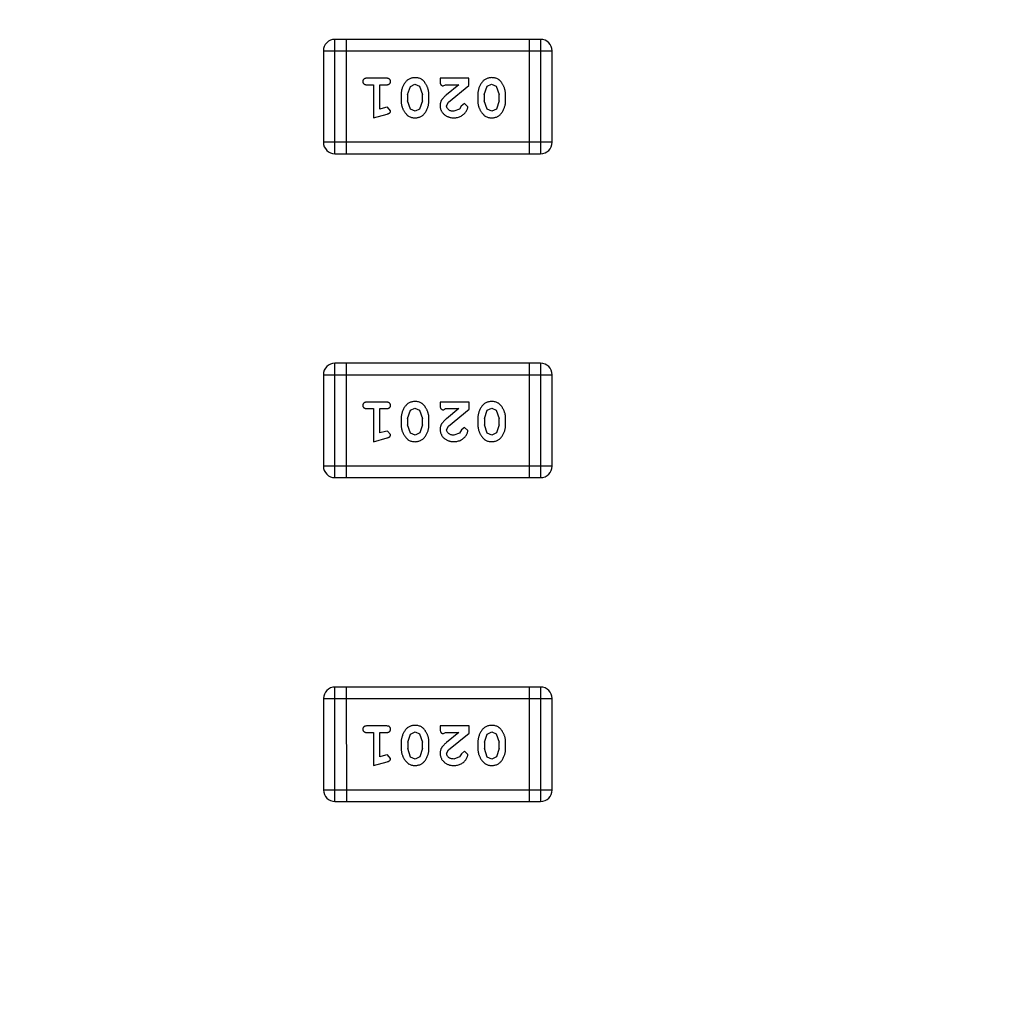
# Model space of a CAD drawing. Header units: millimetres. Extents: x -49 to 165, y -182 to -55.
# Tile 74 of 93: x 125.13 to 127.71, y -121.98 to -119.36. Entities that reach past the tile are written whole.
import ezdxf

# ---------------------------------------------------------------- set-up
doc = ezdxf.new("R2010")
doc.units = ezdxf.units.MM
doc.header["$LTSCALE"] = 1.21
doc.header["$MEASUREMENT"] = 0
doc.header["$PDMODE"] = 3
doc.header["$PDSIZE"] = 0.3125
doc.layers.get('0').update_dxf_attribs({"linetype": 'CONTINUOUS'})
doc.layers.get('DEFPOINTS').update_dxf_attribs({"linetype": 'CONTINUOUS'})
doc.layers.add('Dim', color=3, linetype='CONTINUOUS', lineweight=25)
doc.styles.get("Standard").update_dxf_attribs({"font": 'txt', "width": 0.8})
doc.dimstyles.get("Standard").update_dxf_attribs({"dimtxt": 0.15625, "dimasz": 0.1875, "dimexe": 0.125, "dimexo": 0.0625, "dimgap": 0.09, "dimtad": 0, "dimtih": 1, "dimtoh": 1, "dimzin": 4, "dimdsep": 46, "dimtxsty": 'Standard', "dimblk": '_FILLED', "dimblk1": '_FILLED', "dimblk2": '_FILLED', "dimcen": 0.09, "dimazin": 1, "dimtp": 0.01, "dimtm": 0.01, "dimtfac": 1, "dimtofl": 0, "dimtmove": 0, "dimatfit": 3, "dimldrblk": '_FILLED', "dimfxl": 1, "dimtolj": 1, "dimtzin": 4, "dimarcsym": 0})

# ---------------------------------------------------------------- blocks, each defined once
blk = doc.blocks.new('_FILLED')
at = {"color": 0, "linetype": 'ByBlock'}
blk.add_solid([(0, 0), (-1, 0.1667), (-1, -0.1667)], dxfattribs=at)
blk = doc.blocks.new('*D79')
at = {"layer": 'DEFPOINTS', "color": 0}
for p in [(103.9882, -113.9099), (95.9455, -118.3888), (95.7094, -126.5744), (123.0081, -126.5744), (150.6978, -126.5744)]:
    blk.add_point(p, dxfattribs=at)
at = {"layer": 'Dim', "color": 0, "lineweight": -2}
for p, q in [((103.9361, -113.8752), (99.3703, -110.835)), ((95.6469, -126.5744), (94.6096, -126.5744))]:
    blk.add_line(p, q, dxfattribs=at)
for start, end in [(149.38213, 160.15016), (166.19189, 176.95991)]:
    blk.add_arc((123.0081, -126.5744), 28.2735, start, end, dxfattribs=at)
at = {"layer": 'Dim', "color": 0, "lineweight": -2, "xscale": 1.5, "yscale": 1.5, "zscale": 1.5}
for p, rotation in [((99.4744, -110.9043), 57.86208909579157), ((94.7346, -126.5744), 268.4799565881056)]:
    blk.add_blockref('_FILLED', p, dxfattribs=dict(at, rotation=rotation))
at = {"layer": 'Dim', "color": 0, "insert": (95.9455, -118.3888), "char_height": 1.5, "attachment_point": 5, "rotation": 73.171}
blk.add_mtext('\\A1;34%%d', dxfattribs=at)

msp = doc.modelspace()

# ---------------------------------------------------------------- linework, layer by layer
at = {"color": 6, "linetype": 'Continuous'}
for p, q in [((125.9667, -119.7139), (125.9666, -119.4091)), ((126.5153, -119.4091), (125.9666, -119.4091)), ((125.9971, -119.4091), (125.9971, -119.7139)), ((126.4848, -119.4091), (126.4848, -119.7139)), ((126.5153, -119.4091), (126.5153, -119.7139)), ((125.9362, -119.4396), (126.5458, -119.4395)), ((125.9362, -119.4396), (125.9362, -119.6834)), ((126.5458, -119.6834), (126.5458, -119.4395)), ((126.1041, -119.5127), (126.0522, -119.5127)), ((126.0522, -119.53), (126.0695, -119.53)), ((126.0695, -119.53), (126.0695, -119.6181)), ((126.0868, -119.595), (126.0868, -119.53)), ((126.0868, -119.53), (126.1041, -119.53)), ((126.1607, -119.556), (126.168, -119.5343)), ((126.168, -119.5343), (126.1803, -119.5285)), ((126.1803, -119.5285), (126.1924, -119.5337)), ((126.1924, -119.5337), (126.2001, -119.556)), ((126.2473, -119.5127), (126.2473, -119.5206)), ((126.3243, -119.5127), (126.2473, -119.5127)), ((126.2559, -119.5332), (126.2614, -119.53)), ((126.2614, -119.53), (126.2976, -119.53)), ((126.2976, -119.53), (126.264, -119.5571)), ((126.2693, -119.5766), (126.3243, -119.5316)), ((126.3243, -119.5316), (126.3243, -119.5127)), ((126.3652, -119.556), (126.3725, -119.5342)), ((126.3725, -119.5342), (126.3848, -119.5284)), ((126.3848, -119.5284), (126.3969, -119.5337)), ((126.3969, -119.5337), (126.4046, -119.556)), ((126.1434, -119.5558), (126.1434, -119.5735)), ((126.1607, -119.556), (126.1607, -119.5732)), ((126.2001, -119.5732), (126.2001, -119.556)), ((126.2174, -119.5735), (126.2174, -119.5558)), ((126.3479, -119.5558), (126.3479, -119.5735)), ((126.3652, -119.556), (126.3652, -119.5732)), ((126.4046, -119.5732), (126.4046, -119.556)), ((126.4219, -119.5735), (126.4219, -119.5557)), ((126.1683, -119.5955), (126.1607, -119.5732)), ((126.2001, -119.5732), (126.1928, -119.595)), ((126.2646, -119.5863), (126.2693, -119.5766)), ((126.3039, -119.5869), (126.2989, -119.5954)), ((126.3124, -119.5804), (126.3039, -119.5869)), ((126.3212, -119.5888), (126.3124, -119.5804)), ((126.3728, -119.5955), (126.3652, -119.5732)), ((126.4046, -119.5732), (126.3973, -119.595)), ((126.0695, -119.6181), (126.1061, -119.6083)), ((126.1018, -119.5908), (126.0868, -119.595)), ((126.1072, -119.5898), (126.1018, -119.5908)), ((126.1151, -119.5991), (126.1072, -119.5898)), ((126.1805, -119.6008), (126.1683, -119.5955)), ((126.1928, -119.595), (126.1805, -119.6008)), ((126.2989, -119.5954), (126.2841, -119.6008)), ((126.385, -119.6008), (126.3728, -119.5955)), ((126.3973, -119.595), (126.385, -119.6008)), ((126.5458, -119.6834), (125.9362, -119.6834)), ((125.9667, -119.7139), (126.5153, -119.7139)), ((125.9667, -120.5772), (125.9667, -120.2724)), ((126.5153, -120.2724), (125.9667, -120.2724)), ((125.9972, -120.2724), (125.9972, -120.5772)), ((126.4849, -120.2724), (126.4849, -120.5772)), ((126.5153, -120.2724), (126.5154, -120.5772)), ((125.9362, -120.3029), (125.9362, -120.5468)), ((125.9362, -120.3029), (126.5458, -120.3029)), ((126.5458, -120.5467), (126.5458, -120.3029)), ((126.1042, -120.3761), (126.0523, -120.3761)), ((126.0523, -120.3934), (126.0696, -120.3934)), ((126.0696, -120.3934), (126.0696, -120.4815)), ((126.0869, -120.4583), (126.0869, -120.3934)), ((126.0869, -120.3934), (126.1042, -120.3934)), ((126.1608, -120.4194), (126.1681, -120.3976)), ((126.1681, -120.3976), (126.1803, -120.3918)), ((126.1803, -120.3918), (126.1925, -120.3971)), ((126.1925, -120.3971), (126.2001, -120.4194)), ((126.2473, -120.376), (126.2473, -120.3839)), ((126.3244, -120.376), (126.2473, -120.376)), ((126.256, -120.3965), (126.2615, -120.3934)), ((126.2615, -120.3934), (126.2977, -120.3933)), ((126.2977, -120.3933), (126.2641, -120.4204)), ((126.2694, -120.4399), (126.3244, -120.3949)), ((126.3244, -120.3949), (126.3244, -120.376)), ((126.3653, -120.4193), (126.3726, -120.3976)), ((126.3726, -120.3976), (126.3849, -120.3918)), ((126.3849, -120.3918), (126.397, -120.3971)), ((126.397, -120.3971), (126.4046, -120.4193)), ((126.1435, -120.4191), (126.1435, -120.4368)), ((126.1608, -120.4194), (126.1608, -120.4366)), ((126.2001, -120.4366), (126.2001, -120.4194)), ((126.2174, -120.4368), (126.2174, -120.4191)), ((126.348, -120.4191), (126.348, -120.4368)), ((126.3653, -120.4193), (126.3653, -120.4366)), ((126.4046, -120.4366), (126.4046, -120.4193)), ((126.4219, -120.4368), (126.4219, -120.4191)), ((126.1684, -120.4589), (126.1608, -120.4366)), ((126.2001, -120.4366), (126.1929, -120.4583)), ((126.2646, -120.4496), (126.2694, -120.4399)), ((126.304, -120.4503), (126.299, -120.4588)), ((126.3124, -120.4437), (126.304, -120.4503)), ((126.3213, -120.4521), (126.3124, -120.4437)), ((126.3729, -120.4588), (126.3653, -120.4366)), ((126.4046, -120.4366), (126.3974, -120.4583)), ((126.0696, -120.4815), (126.1061, -120.4716)), ((126.1019, -120.4542), (126.0869, -120.4583)), ((126.1073, -120.4531), (126.1019, -120.4542)), ((126.1152, -120.4624), (126.1073, -120.4531)), ((126.1805, -120.4641), (126.1684, -120.4589)), ((126.1929, -120.4583), (126.1805, -120.4641)), ((126.299, -120.4588), (126.2841, -120.4641)), ((126.385, -120.4641), (126.3729, -120.4588)), ((126.3974, -120.4583), (126.385, -120.4641)), ((126.5458, -120.5467), (125.9362, -120.5468)), ((125.9667, -120.5772), (126.5154, -120.5772)), ((126.5154, -121.1357), (125.9668, -121.1358)), ((125.9668, -121.4406), (125.9668, -121.1358)), ((125.9972, -121.1358), (125.9973, -121.4406)), ((126.4849, -121.1357), (126.485, -121.4405)), ((126.5154, -121.1357), (126.5154, -121.4405)), ((125.9363, -121.1663), (126.5459, -121.1662)), ((125.9363, -121.1663), (125.9363, -121.4101)), ((126.5459, -121.4101), (126.5459, -121.1662)), ((126.1042, -121.2394), (126.0523, -121.2394)), ((126.2474, -121.2394), (126.2474, -121.2473)), ((126.3245, -121.2394), (126.2474, -121.2394)), ((126.3245, -121.2583), (126.3245, -121.2394)), ((126.0523, -121.2567), (126.0696, -121.2567)), ((126.0696, -121.2567), (126.0696, -121.3448)), ((126.0869, -121.3217), (126.0869, -121.2567)), ((126.0869, -121.2567), (126.1042, -121.2567)), ((126.1609, -121.2827), (126.1681, -121.2609)), ((126.1681, -121.2609), (126.1804, -121.2551)), ((126.1804, -121.2551), (126.1926, -121.2604)), ((126.1926, -121.2604), (126.2002, -121.2827)), ((126.256, -121.2598), (126.2615, -121.2567)), ((126.2615, -121.2567), (126.2977, -121.2567)), ((126.2977, -121.2567), (126.2642, -121.2837)), ((126.2695, -121.3032), (126.3245, -121.2583)), ((126.3654, -121.2827), (126.3726, -121.2609)), ((126.3726, -121.2609), (126.3849, -121.2551)), ((126.3849, -121.2551), (126.3971, -121.2604)), ((126.3971, -121.2604), (126.4047, -121.2827)), ((126.1436, -121.2824), (126.1436, -121.3002)), ((126.1609, -121.2827), (126.1609, -121.2999)), ((126.2002, -121.2999), (126.2002, -121.2827)), ((126.2175, -121.3002), (126.2175, -121.2824)), ((126.3481, -121.2824), (126.3481, -121.3002)), ((126.3654, -121.2827), (126.3654, -121.2999)), ((126.4047, -121.2999), (126.4047, -121.2827)), ((126.422, -121.3002), (126.422, -121.2824)), ((126.102, -121.3175), (126.0869, -121.3217)), ((126.1074, -121.3165), (126.102, -121.3175)), ((126.1153, -121.3258), (126.1074, -121.3165)), ((126.1684, -121.3222), (126.1609, -121.2999)), ((126.2002, -121.2999), (126.1929, -121.3217)), ((126.2647, -121.313), (126.2695, -121.3032)), ((126.304, -121.3136), (126.2991, -121.3221)), ((126.3125, -121.307), (126.304, -121.3136)), ((126.3213, -121.3155), (126.3125, -121.307)), ((126.373, -121.3222), (126.3654, -121.2999)), ((126.4047, -121.2999), (126.3975, -121.3217)), ((126.0696, -121.3448), (126.1062, -121.3349)), ((126.1806, -121.3275), (126.1684, -121.3222)), ((126.1929, -121.3217), (126.1806, -121.3275)), ((126.2991, -121.3221), (126.2842, -121.3275)), ((126.3851, -121.3275), (126.373, -121.3222)), ((126.3975, -121.3217), (126.3851, -121.3275)), ((126.5459, -121.4101), (125.9363, -121.4101)), ((125.9668, -121.4406), (126.5154, -121.4405))]:
    msp.add_line(p, q, dxfattribs=at)
at = {"color": 7, "linetype": 'Continuous'}
msp.add_arc((123.0081, -126.5744), 24.48, 100.97933, 79.01595, dxfattribs=at)
at = {"color": 6, "linetype": 'Continuous'}
for centre, start, end in [((125.9666, -119.4396), 90.0045, 180.0045), ((126.5153, -119.4395), 0.0045, 90.0045), ((125.9667, -119.6834), 180.0045, 270.0045), ((126.5153, -119.6834), 270.0045, 0.0045), ((125.9667, -120.3029), 90.0045, 180.0045), ((126.5153, -120.3029), 0.0045, 90.0045), ((125.9667, -120.5468), 180.0045, 270.0045), ((126.5154, -120.5467), 270.0045, 0.0045), ((125.9668, -121.1663), 90.0045, 180.0045), ((126.5154, -121.1662), 0.0045, 90.0045), ((125.9668, -121.4101), 180.0045, 270.0045), ((126.5154, -121.4101), 270.0045, 0.0045)]:
    msp.add_arc(centre, 0.0305, start, end, dxfattribs=at)
for points, knots in [([(126.0522, -119.5127), (126.0513, -119.5128), (126.0496, -119.5128), (126.0473, -119.5133), (126.0453, -119.514), (126.0438, -119.5151), (126.0426, -119.5164), (126.0418, -119.5179), (126.0413, -119.5196), (126.0412, -119.5208), (126.0412, -119.5214)], [0, 0, 0, 0, 0.169012, 0.317488, 0.445429, 0.560977, 0.67065, 0.776666, 0.88492, 1, 1, 1, 1]), ([(126.0412, -119.5214), (126.0412, -119.522), (126.0413, -119.5232), (126.0418, -119.5249), (126.0426, -119.5264), (126.0438, -119.5277), (126.0453, -119.5288), (126.0473, -119.5295), (126.0496, -119.53), (126.0513, -119.53), (126.0522, -119.53)], [0, 0, 0, 0, 0.11517, 0.223509, 0.328254, 0.438012, 0.553651, 0.682263, 0.830856, 1, 1, 1, 1]), ([(126.1151, -119.5214), (126.1151, -119.5208), (126.115, -119.5196), (126.1145, -119.5179), (126.1137, -119.5164), (126.1125, -119.5151), (126.111, -119.514), (126.109, -119.5133), (126.1067, -119.5128), (126.105, -119.5128), (126.1041, -119.5127)], [0, 0, 0, 0, 0.115051, 0.223278, 0.329269, 0.437893, 0.554681, 0.682591, 0.83103, 1, 1, 1, 1]), ([(126.1041, -119.53), (126.105, -119.53), (126.1067, -119.53), (126.109, -119.5295), (126.111, -119.5288), (126.1125, -119.5277), (126.1137, -119.5263), (126.1145, -119.5249), (126.115, -119.5232), (126.1151, -119.522), (126.1151, -119.5214)], [0, 0, 0, 0, 0.169102, 0.317658, 0.446239, 0.563118, 0.671828, 0.776546, 0.884858, 1, 1, 1, 1]), ([(126.1803, -119.5112), (126.1789, -119.5112), (126.1761, -119.5113), (126.172, -119.512), (126.1681, -119.5131), (126.1646, -119.5147), (126.1612, -119.5167), (126.1582, -119.5192), (126.1554, -119.5222), (126.1529, -119.5256), (126.1507, -119.5292), (126.1488, -119.5328), (126.1471, -119.5366), (126.1458, -119.5403), (126.1447, -119.5441), (126.144, -119.548), (126.1435, -119.5519), (126.1435, -119.5545), (126.1434, -119.5558)], [0, 0, 0, 0, 0.067217, 0.131051, 0.19272, 0.252824, 0.312745, 0.373449, 0.436041, 0.501494, 0.567761, 0.632087, 0.695096, 0.757109, 0.817993, 0.878657, 0.939311, 1, 1, 1, 1]), ([(126.2174, -119.5558), (126.2173, -119.5547), (126.2173, -119.5526), (126.217, -119.5494), (126.2165, -119.5463), (126.2158, -119.5432), (126.215, -119.5401), (126.2138, -119.5371), (126.2126, -119.5342), (126.2111, -119.5313), (126.2095, -119.5285), (126.2079, -119.526), (126.2062, -119.5237), (126.2046, -119.5216), (126.2029, -119.5197), (126.2012, -119.5181), (126.1995, -119.5166), (126.1971, -119.515), (126.1939, -119.5134), (126.1897, -119.5121), (126.1851, -119.5113), (126.182, -119.5112), (126.1803, -119.5112)], [0, 0, 0, 0, 0.049886, 0.09882, 0.148132, 0.19689, 0.246038, 0.295176, 0.345305, 0.395692, 0.445312, 0.491875, 0.535813, 0.577009, 0.616081, 0.652689, 0.687585, 0.720206, 0.785062, 0.85223, 0.923759, 1, 1, 1, 1]), ([(126.2473, -119.5206), (126.2473, -119.5217), (126.2473, -119.5236), (126.2478, -119.5263), (126.2484, -119.5286), (126.2495, -119.5303), (126.2508, -119.5316), (126.2523, -119.5325), (126.254, -119.5331), (126.2553, -119.5331), (126.2559, -119.5332)], [0, 0, 0, 0, 0.1844, 0.34094, 0.473574, 0.586824, 0.690029, 0.789175, 0.890445, 1, 1, 1, 1]), ([(126.3848, -119.5111), (126.3834, -119.5112), (126.3806, -119.5112), (126.3765, -119.512), (126.3726, -119.5131), (126.3691, -119.5147), (126.3657, -119.5167), (126.3627, -119.5192), (126.3599, -119.5222), (126.3574, -119.5256), (126.3552, -119.5291), (126.3533, -119.5328), (126.3516, -119.5365), (126.3503, -119.5403), (126.3493, -119.5441), (126.3485, -119.548), (126.348, -119.5518), (126.348, -119.5544), (126.3479, -119.5558)], [0, 0, 0, 0, 0.067217, 0.131051, 0.19272, 0.252824, 0.312745, 0.373449, 0.436041, 0.501494, 0.567761, 0.632087, 0.695096, 0.757109, 0.817993, 0.878657, 0.939311, 1, 1, 1, 1]), ([(126.4219, -119.5557), (126.4219, -119.5547), (126.4218, -119.5525), (126.4215, -119.5494), (126.421, -119.5462), (126.4203, -119.5431), (126.4195, -119.5401), (126.4183, -119.5371), (126.4171, -119.5341), (126.4156, -119.5313), (126.414, -119.5285), (126.4124, -119.526), (126.4107, -119.5237), (126.4091, -119.5216), (126.4074, -119.5197), (126.4057, -119.518), (126.404, -119.5166), (126.4016, -119.515), (126.3984, -119.5134), (126.3942, -119.5121), (126.3897, -119.5113), (126.3865, -119.5112), (126.3848, -119.5111)], [0, 0, 0, 0, 0.049886, 0.09882, 0.148132, 0.19689, 0.246038, 0.295176, 0.345305, 0.395692, 0.445312, 0.491875, 0.535813, 0.577009, 0.616081, 0.652689, 0.687585, 0.720206, 0.785062, 0.85223, 0.923759, 1, 1, 1, 1]), ([(126.264, -119.5571), (126.2631, -119.5578), (126.2614, -119.5593), (126.2591, -119.5615), (126.257, -119.5637), (126.2551, -119.5656), (126.2535, -119.5675), (126.2521, -119.5693), (126.251, -119.5709), (126.2499, -119.573), (126.2488, -119.5755), (126.2479, -119.5787), (126.2474, -119.582), (126.2473, -119.5842), (126.2473, -119.5854)], [0, 0, 0, 0, 0.103002, 0.197728, 0.285279, 0.365235, 0.437224, 0.502446, 0.560545, 0.611446, 0.707576, 0.80349, 0.900532, 1, 1, 1, 1]), ([(126.1434, -119.5735), (126.1435, -119.5746), (126.1435, -119.5767), (126.1438, -119.5799), (126.1443, -119.5831), (126.145, -119.5862), (126.1459, -119.5892), (126.147, -119.5922), (126.1483, -119.5952), (126.1498, -119.5981), (126.1514, -119.6008), (126.153, -119.6034), (126.1547, -119.6057), (126.1564, -119.6078), (126.1581, -119.6096), (126.1598, -119.6113), (126.1615, -119.6127), (126.1639, -119.6143), (126.1671, -119.6159), (126.1712, -119.6172), (126.1758, -119.618), (126.1789, -119.6181), (126.1806, -119.6181)], [0, 0, 0, 0, 0.049855, 0.099516, 0.148482, 0.19758, 0.246804, 0.296268, 0.346517, 0.397047, 0.446826, 0.49336, 0.537801, 0.579207, 0.617974, 0.654833, 0.689171, 0.722088, 0.786392, 0.853518, 0.924186, 1, 1, 1, 1]), ([(126.1806, -119.6181), (126.182, -119.6181), (126.1848, -119.618), (126.1889, -119.6173), (126.1927, -119.6162), (126.1963, -119.6146), (126.1996, -119.6125), (126.2027, -119.61), (126.2055, -119.6071), (126.2079, -119.6037), (126.2101, -119.6001), (126.212, -119.5964), (126.2137, -119.5927), (126.215, -119.5889), (126.2161, -119.5851), (126.2168, -119.5813), (126.2173, -119.5774), (126.2173, -119.5748), (126.2174, -119.5735)], [0, 0, 0, 0, 0.06692, 0.130834, 0.19258, 0.252759, 0.312631, 0.373411, 0.436359, 0.501894, 0.568244, 0.632472, 0.69556, 0.757163, 0.818592, 0.878885, 0.939235, 1, 1, 1, 1]), ([(126.2473, -119.5854), (126.2473, -119.5865), (126.2474, -119.5887), (126.2478, -119.5919), (126.2487, -119.595), (126.2498, -119.598), (126.2513, -119.6008), (126.253, -119.6036), (126.2551, -119.6061), (126.2575, -119.6086), (126.2602, -119.6108), (126.263, -119.6128), (126.2661, -119.6144), (126.2693, -119.6158), (126.2727, -119.6168), (126.2763, -119.6176), (126.2801, -119.618), (126.2826, -119.6181), (126.2839, -119.6181)], [0, 0, 0, 0, 0.060981, 0.120256, 0.178148, 0.236115, 0.293993, 0.352864, 0.413358, 0.476056, 0.539296, 0.602396, 0.665116, 0.728325, 0.792919, 0.859317, 0.928302, 1, 1, 1, 1]), ([(126.2841, -119.6008), (126.2827, -119.6008), (126.28, -119.6007), (126.2761, -119.5998), (126.2728, -119.5985), (126.2699, -119.5965), (126.2676, -119.5943), (126.2658, -119.5918), (126.2648, -119.5891), (126.2646, -119.5872), (126.2646, -119.5863)], [0, 0, 0, 0, 0.156344, 0.299348, 0.4327, 0.561, 0.682299, 0.791883, 0.89611, 1, 1, 1, 1]), ([(126.3479, -119.5735), (126.348, -119.5746), (126.348, -119.5767), (126.3483, -119.5799), (126.3488, -119.583), (126.3495, -119.5861), (126.3504, -119.5892), (126.3515, -119.5922), (126.3528, -119.5952), (126.3543, -119.5981), (126.3559, -119.6008), (126.3576, -119.6033), (126.3592, -119.6057), (126.3609, -119.6078), (126.3626, -119.6096), (126.3643, -119.6113), (126.366, -119.6127), (126.3684, -119.6143), (126.3716, -119.6159), (126.3757, -119.6172), (126.3803, -119.618), (126.3835, -119.6181), (126.3851, -119.6181)], [0, 0, 0, 0, 0.049855, 0.099516, 0.148482, 0.19758, 0.246804, 0.296268, 0.346517, 0.397047, 0.446826, 0.49336, 0.537801, 0.579207, 0.617974, 0.654833, 0.689171, 0.722088, 0.786392, 0.853518, 0.924186, 1, 1, 1, 1]), ([(126.3851, -119.6181), (126.3865, -119.6181), (126.3893, -119.618), (126.3934, -119.6173), (126.3973, -119.6162), (126.4008, -119.6146), (126.4041, -119.6125), (126.4072, -119.61), (126.41, -119.607), (126.4124, -119.6036), (126.4146, -119.6001), (126.4165, -119.5964), (126.4182, -119.5927), (126.4195, -119.5889), (126.4206, -119.5851), (126.4213, -119.5813), (126.4218, -119.5774), (126.4219, -119.5748), (126.4219, -119.5735)], [0, 0, 0, 0, 0.06692, 0.130834, 0.19258, 0.252759, 0.312631, 0.373411, 0.436359, 0.501894, 0.568244, 0.632472, 0.69556, 0.757163, 0.818592, 0.878885, 0.939235, 1, 1, 1, 1]), ([(126.1061, -119.6083), (126.1069, -119.608), (126.1085, -119.6075), (126.1106, -119.6067), (126.1122, -119.6058), (126.1134, -119.6047), (126.1142, -119.6036), (126.1147, -119.6022), (126.1151, -119.6007), (126.1151, -119.5996), (126.1151, -119.5991)], [0, 0, 0, 0, 0.187321, 0.344927, 0.475328, 0.579604, 0.674244, 0.773631, 0.882025, 1, 1, 1, 1]), ([(126.2839, -119.6181), (126.2856, -119.6181), (126.289, -119.6179), (126.2939, -119.6171), (126.2987, -119.6157), (126.3032, -119.6137), (126.3073, -119.6112), (126.311, -119.6084), (126.3141, -119.6051), (126.3166, -119.6015), (126.3186, -119.598), (126.3201, -119.5947), (126.321, -119.5916), (126.3211, -119.5897), (126.3212, -119.5888)], [0, 0, 0, 0, 0.098286, 0.193983, 0.289056, 0.384352, 0.477435, 0.566197, 0.652355, 0.737986, 0.818188, 0.887401, 0.94802, 1, 1, 1, 1]), ([(126.0523, -120.3761), (126.0514, -120.3761), (126.0497, -120.3761), (126.0474, -120.3766), (126.0454, -120.3773), (126.0438, -120.3784), (126.0427, -120.3797), (126.0418, -120.3812), (126.0413, -120.3829), (126.0413, -120.3841), (126.0412, -120.3847)], [0, 0, 0, 0, 0.169012, 0.317488, 0.445429, 0.560977, 0.67065, 0.776666, 0.88492, 1, 1, 1, 1]), ([(126.0412, -120.3847), (126.0413, -120.3853), (126.0413, -120.3865), (126.0418, -120.3882), (126.0427, -120.3897), (126.0438, -120.391), (126.0454, -120.3921), (126.0473, -120.3928), (126.0497, -120.3933), (126.0514, -120.3933), (126.0523, -120.3934)], [0, 0, 0, 0, 0.11517, 0.223509, 0.328254, 0.438012, 0.553651, 0.682263, 0.830856, 1, 1, 1, 1]), ([(126.1152, -120.3847), (126.1151, -120.3841), (126.1151, -120.3829), (126.1146, -120.3812), (126.1137, -120.3797), (126.1126, -120.3784), (126.111, -120.3773), (126.1091, -120.3766), (126.1067, -120.3761), (126.1051, -120.3761), (126.1042, -120.3761)], [0, 0, 0, 0, 0.115051, 0.223278, 0.329269, 0.437893, 0.554681, 0.682591, 0.83103, 1, 1, 1, 1]), ([(126.1042, -120.3934), (126.1051, -120.3933), (126.1067, -120.3933), (126.1091, -120.3928), (126.111, -120.3921), (126.1126, -120.391), (126.1137, -120.3897), (126.1146, -120.3882), (126.1151, -120.3865), (126.1151, -120.3853), (126.1152, -120.3847)], [0, 0, 0, 0, 0.169102, 0.317658, 0.446239, 0.563118, 0.671828, 0.776546, 0.884858, 1, 1, 1, 1]), ([(126.1804, -120.3745), (126.1789, -120.3745), (126.1761, -120.3746), (126.172, -120.3753), (126.1682, -120.3764), (126.1646, -120.378), (126.1613, -120.38), (126.1583, -120.3826), (126.1555, -120.3855), (126.153, -120.3889), (126.1508, -120.3925), (126.1488, -120.3962), (126.1472, -120.3999), (126.1458, -120.4036), (126.1448, -120.4075), (126.144, -120.4113), (126.1436, -120.4152), (126.1435, -120.4178), (126.1435, -120.4191)], [0, 0, 0, 0, 0.067217, 0.131051, 0.19272, 0.252824, 0.312745, 0.373449, 0.436041, 0.501494, 0.567761, 0.632087, 0.695096, 0.757109, 0.817993, 0.878657, 0.939311, 1, 1, 1, 1]), ([(126.2174, -120.4191), (126.2174, -120.418), (126.2174, -120.4159), (126.2171, -120.4127), (126.2166, -120.4096), (126.2159, -120.4065), (126.215, -120.4034), (126.2139, -120.4005), (126.2126, -120.3975), (126.2111, -120.3946), (126.2096, -120.3919), (126.2079, -120.3893), (126.2063, -120.387), (126.2047, -120.3849), (126.203, -120.3831), (126.2013, -120.3814), (126.1995, -120.38), (126.1972, -120.3784), (126.194, -120.3768), (126.1898, -120.3754), (126.1852, -120.3746), (126.182, -120.3745), (126.1804, -120.3745)], [0, 0, 0, 0, 0.049886, 0.09882, 0.148132, 0.19689, 0.246038, 0.295176, 0.345305, 0.395692, 0.445312, 0.491875, 0.535813, 0.577009, 0.616081, 0.652689, 0.687585, 0.720206, 0.785062, 0.85223, 0.923759, 1, 1, 1, 1]), ([(126.2473, -120.3839), (126.2473, -120.385), (126.2474, -120.387), (126.2478, -120.3897), (126.2485, -120.3919), (126.2496, -120.3936), (126.2509, -120.3949), (126.2524, -120.3958), (126.2541, -120.3964), (126.2553, -120.3965), (126.256, -120.3965)], [0, 0, 0, 0, 0.1844, 0.34094, 0.473574, 0.586824, 0.690029, 0.789175, 0.890445, 1, 1, 1, 1]), ([(126.3849, -120.3745), (126.3835, -120.3745), (126.3806, -120.3746), (126.3765, -120.3753), (126.3727, -120.3764), (126.3691, -120.378), (126.3658, -120.38), (126.3628, -120.3825), (126.36, -120.3855), (126.3575, -120.3889), (126.3553, -120.3925), (126.3534, -120.3961), (126.3517, -120.3999), (126.3503, -120.4036), (126.3493, -120.4074), (126.3485, -120.4113), (126.3481, -120.4152), (126.348, -120.4178), (126.348, -120.4191)], [0, 0, 0, 0, 0.067217, 0.131051, 0.19272, 0.252824, 0.312745, 0.373449, 0.436041, 0.501494, 0.567761, 0.632087, 0.695096, 0.757109, 0.817993, 0.878657, 0.939311, 1, 1, 1, 1]), ([(126.4219, -120.4191), (126.4219, -120.418), (126.4219, -120.4159), (126.4216, -120.4127), (126.4211, -120.4096), (126.4204, -120.4065), (126.4195, -120.4034), (126.4184, -120.4004), (126.4171, -120.3975), (126.4157, -120.3946), (126.4141, -120.3919), (126.4125, -120.3893), (126.4108, -120.387), (126.4092, -120.3849), (126.4075, -120.383), (126.4058, -120.3814), (126.404, -120.3799), (126.4017, -120.3783), (126.3985, -120.3767), (126.3943, -120.3754), (126.3897, -120.3746), (126.3865, -120.3745), (126.3849, -120.3745)], [0, 0, 0, 0, 0.049886, 0.09882, 0.148132, 0.19689, 0.246038, 0.295176, 0.345305, 0.395692, 0.445312, 0.491875, 0.535813, 0.577009, 0.616081, 0.652689, 0.687585, 0.720206, 0.785062, 0.85223, 0.923759, 1, 1, 1, 1]), ([(126.2641, -120.4204), (126.2632, -120.4212), (126.2615, -120.4226), (126.2591, -120.4249), (126.257, -120.427), (126.2552, -120.429), (126.2536, -120.4308), (126.2522, -120.4326), (126.2511, -120.4342), (126.25, -120.4363), (126.2489, -120.4389), (126.248, -120.442), (126.2474, -120.4453), (126.2474, -120.4475), (126.2473, -120.4487)], [0, 0, 0, 0, 0.103002, 0.197728, 0.285279, 0.365235, 0.437224, 0.502446, 0.560545, 0.611446, 0.707576, 0.80349, 0.900532, 1, 1, 1, 1]), ([(126.1435, -120.4368), (126.1435, -120.4379), (126.1436, -120.4401), (126.1438, -120.4432), (126.1444, -120.4464), (126.1451, -120.4495), (126.146, -120.4525), (126.1471, -120.4556), (126.1484, -120.4585), (126.1499, -120.4614), (126.1515, -120.4641), (126.1531, -120.4667), (126.1548, -120.469), (126.1564, -120.4711), (126.1582, -120.473), (126.1599, -120.4746), (126.1616, -120.476), (126.164, -120.4776), (126.1671, -120.4792), (126.1713, -120.4805), (126.1759, -120.4813), (126.179, -120.4814), (126.1806, -120.4815)], [0, 0, 0, 0, 0.049855, 0.099516, 0.148482, 0.19758, 0.246804, 0.296268, 0.346517, 0.397047, 0.446826, 0.49336, 0.537801, 0.579207, 0.617974, 0.654833, 0.689171, 0.722088, 0.786392, 0.853518, 0.924186, 1, 1, 1, 1]), ([(126.1806, -120.4815), (126.1821, -120.4814), (126.1849, -120.4813), (126.189, -120.4806), (126.1928, -120.4795), (126.1964, -120.4779), (126.1997, -120.4759), (126.2027, -120.4733), (126.2055, -120.4704), (126.208, -120.467), (126.2102, -120.4634), (126.2121, -120.4597), (126.2138, -120.456), (126.2151, -120.4522), (126.2162, -120.4485), (126.2169, -120.4446), (126.2174, -120.4407), (126.2174, -120.4381), (126.2174, -120.4368)], [0, 0, 0, 0, 0.06692, 0.130834, 0.19258, 0.252759, 0.312631, 0.373411, 0.436359, 0.501894, 0.568244, 0.632472, 0.69556, 0.757163, 0.818592, 0.878885, 0.939235, 1, 1, 1, 1]), ([(126.2473, -120.4487), (126.2474, -120.4498), (126.2474, -120.452), (126.2479, -120.4552), (126.2487, -120.4583), (126.2499, -120.4613), (126.2513, -120.4642), (126.2531, -120.4669), (126.2552, -120.4695), (126.2576, -120.4719), (126.2602, -120.4741), (126.2631, -120.4761), (126.2661, -120.4778), (126.2694, -120.4791), (126.2728, -120.4801), (126.2763, -120.4809), (126.2801, -120.4814), (126.2827, -120.4814), (126.284, -120.4814)], [0, 0, 0, 0, 0.060981, 0.120256, 0.178148, 0.236115, 0.293993, 0.352864, 0.413358, 0.476056, 0.539296, 0.602396, 0.665116, 0.728325, 0.792919, 0.859317, 0.928302, 1, 1, 1, 1]), ([(126.2841, -120.4641), (126.2827, -120.4641), (126.28, -120.464), (126.2762, -120.4632), (126.2728, -120.4618), (126.27, -120.4599), (126.2676, -120.4576), (126.2659, -120.4551), (126.2648, -120.4524), (126.2647, -120.4505), (126.2646, -120.4496)], [0, 0, 0, 0, 0.156344, 0.299348, 0.4327, 0.561, 0.682299, 0.791883, 0.89611, 1, 1, 1, 1]), ([(126.284, -120.4814), (126.2857, -120.4814), (126.2891, -120.4813), (126.294, -120.4804), (126.2987, -120.479), (126.3032, -120.477), (126.3074, -120.4746), (126.311, -120.4717), (126.3142, -120.4684), (126.3167, -120.4649), (126.3187, -120.4613), (126.3201, -120.458), (126.3211, -120.455), (126.3212, -120.453), (126.3213, -120.4521)], [0, 0, 0, 0, 0.098286, 0.193983, 0.289056, 0.384352, 0.477435, 0.566197, 0.652355, 0.737986, 0.818188, 0.887401, 0.94802, 1, 1, 1, 1]), ([(126.348, -120.4368), (126.348, -120.4379), (126.3481, -120.44), (126.3484, -120.4432), (126.3489, -120.4464), (126.3496, -120.4495), (126.3505, -120.4525), (126.3516, -120.4555), (126.3529, -120.4585), (126.3544, -120.4614), (126.356, -120.4641), (126.3576, -120.4667), (126.3593, -120.469), (126.361, -120.4711), (126.3627, -120.4729), (126.3644, -120.4746), (126.3661, -120.476), (126.3685, -120.4776), (126.3716, -120.4792), (126.3758, -120.4805), (126.3804, -120.4813), (126.3835, -120.4814), (126.3852, -120.4814)], [0, 0, 0, 0, 0.049855, 0.099516, 0.148482, 0.19758, 0.246804, 0.296268, 0.346517, 0.397047, 0.446826, 0.49336, 0.537801, 0.579207, 0.617974, 0.654833, 0.689171, 0.722088, 0.786392, 0.853518, 0.924186, 1, 1, 1, 1]), ([(126.3852, -120.4814), (126.3866, -120.4814), (126.3894, -120.4813), (126.3935, -120.4806), (126.3973, -120.4795), (126.4009, -120.4779), (126.4042, -120.4758), (126.4072, -120.4733), (126.41, -120.4704), (126.4125, -120.467), (126.4147, -120.4634), (126.4166, -120.4597), (126.4183, -120.456), (126.4196, -120.4522), (126.4207, -120.4484), (126.4214, -120.4446), (126.4219, -120.4407), (126.4219, -120.4381), (126.4219, -120.4368)], [0, 0, 0, 0, 0.06692, 0.130834, 0.19258, 0.252759, 0.312631, 0.373411, 0.436359, 0.501894, 0.568244, 0.632472, 0.69556, 0.757163, 0.818592, 0.878885, 0.939235, 1, 1, 1, 1]), ([(126.1061, -120.4716), (126.107, -120.4713), (126.1085, -120.4708), (126.1106, -120.47), (126.1123, -120.4691), (126.1135, -120.4681), (126.1143, -120.4669), (126.1148, -120.4656), (126.1151, -120.464), (126.1152, -120.463), (126.1152, -120.4624)], [0, 0, 0, 0, 0.187321, 0.344927, 0.475328, 0.579604, 0.674244, 0.773631, 0.882025, 1, 1, 1, 1]), ([(126.0523, -121.2394), (126.0514, -121.2394), (126.0497, -121.2395), (126.0474, -121.2399), (126.0455, -121.2406), (126.0439, -121.2417), (126.0427, -121.2431), (126.0419, -121.2446), (126.0414, -121.2463), (126.0413, -121.2474), (126.0413, -121.2481)], [0, 0, 0, 0, 0.169012, 0.317488, 0.445429, 0.560977, 0.67065, 0.776666, 0.88492, 1, 1, 1, 1]), ([(126.1152, -121.2481), (126.1152, -121.2474), (126.1151, -121.2463), (126.1146, -121.2446), (126.1138, -121.2431), (126.1127, -121.2417), (126.1111, -121.2407), (126.1091, -121.2399), (126.1068, -121.2395), (126.1051, -121.2394), (126.1042, -121.2394)], [0, 0, 0, 0, 0.115051, 0.223278, 0.329269, 0.437893, 0.554681, 0.682591, 0.83103, 1, 1, 1, 1]), ([(126.1805, -121.2378), (126.179, -121.2379), (126.1762, -121.2379), (126.1721, -121.2386), (126.1683, -121.2398), (126.1647, -121.2414), (126.1614, -121.2434), (126.1583, -121.2459), (126.1555, -121.2488), (126.1531, -121.2522), (126.1509, -121.2558), (126.1489, -121.2595), (126.1473, -121.2632), (126.1459, -121.267), (126.1449, -121.2708), (126.1441, -121.2746), (126.1437, -121.2785), (126.1436, -121.2811), (126.1436, -121.2824)], [0, 0, 0, 0, 0.067217, 0.131051, 0.19272, 0.252824, 0.312745, 0.373449, 0.436041, 0.501494, 0.567761, 0.632087, 0.695096, 0.757109, 0.817993, 0.878657, 0.939311, 1, 1, 1, 1]), ([(126.2175, -121.2824), (126.2175, -121.2814), (126.2174, -121.2792), (126.2171, -121.2761), (126.2167, -121.2729), (126.216, -121.2698), (126.2151, -121.2668), (126.2139, -121.2638), (126.2127, -121.2608), (126.2112, -121.258), (126.2096, -121.2552), (126.208, -121.2527), (126.2064, -121.2504), (126.2047, -121.2483), (126.203, -121.2464), (126.2013, -121.2447), (126.1996, -121.2433), (126.1972, -121.2417), (126.194, -121.2401), (126.1899, -121.2388), (126.1853, -121.238), (126.1821, -121.2379), (126.1805, -121.2378)], [0, 0, 0, 0, 0.049886, 0.09882, 0.148132, 0.19689, 0.246038, 0.295176, 0.345305, 0.395692, 0.445312, 0.491875, 0.535813, 0.577009, 0.616081, 0.652689, 0.687585, 0.720206, 0.785062, 0.85223, 0.923759, 1, 1, 1, 1]), ([(126.385, -121.2378), (126.3835, -121.2378), (126.3807, -121.2379), (126.3766, -121.2386), (126.3728, -121.2398), (126.3692, -121.2413), (126.3659, -121.2434), (126.3628, -121.2459), (126.36, -121.2488), (126.3576, -121.2522), (126.3554, -121.2558), (126.3534, -121.2595), (126.3518, -121.2632), (126.3504, -121.267), (126.3494, -121.2708), (126.3486, -121.2746), (126.3482, -121.2785), (126.3481, -121.2811), (126.3481, -121.2824)], [0, 0, 0, 0, 0.067217, 0.131051, 0.19272, 0.252824, 0.312745, 0.373449, 0.436041, 0.501494, 0.567761, 0.632087, 0.695096, 0.757109, 0.817993, 0.878657, 0.939311, 1, 1, 1, 1]), ([(126.422, -121.2824), (126.422, -121.2813), (126.422, -121.2792), (126.4216, -121.276), (126.4212, -121.2729), (126.4205, -121.2698), (126.4196, -121.2668), (126.4185, -121.2638), (126.4172, -121.2608), (126.4157, -121.2579), (126.4142, -121.2552), (126.4125, -121.2527), (126.4109, -121.2504), (126.4092, -121.2482), (126.4075, -121.2464), (126.4058, -121.2447), (126.4041, -121.2433), (126.4017, -121.2417), (126.3986, -121.2401), (126.3944, -121.2388), (126.3898, -121.2379), (126.3866, -121.2379), (126.385, -121.2378)], [0, 0, 0, 0, 0.049886, 0.09882, 0.148132, 0.19689, 0.246038, 0.295176, 0.345305, 0.395692, 0.445312, 0.491875, 0.535813, 0.577009, 0.616081, 0.652689, 0.687585, 0.720206, 0.785062, 0.85223, 0.923759, 1, 1, 1, 1]), ([(126.0413, -121.2481), (126.0413, -121.2487), (126.0414, -121.2499), (126.0419, -121.2515), (126.0427, -121.253), (126.0439, -121.2543), (126.0455, -121.2554), (126.0474, -121.2562), (126.0497, -121.2566), (126.0514, -121.2567), (126.0523, -121.2567)], [0, 0, 0, 0, 0.11517, 0.223509, 0.328254, 0.438012, 0.553651, 0.682263, 0.830856, 1, 1, 1, 1]), ([(126.1042, -121.2567), (126.1051, -121.2567), (126.1068, -121.2566), (126.1091, -121.2562), (126.1111, -121.2554), (126.1127, -121.2544), (126.1138, -121.253), (126.1146, -121.2515), (126.1151, -121.2498), (126.1152, -121.2487), (126.1152, -121.2481)], [0, 0, 0, 0, 0.169102, 0.317658, 0.446239, 0.563118, 0.671828, 0.776546, 0.884858, 1, 1, 1, 1]), ([(126.2474, -121.2473), (126.2474, -121.2483), (126.2475, -121.2503), (126.2479, -121.253), (126.2486, -121.2553), (126.2496, -121.257), (126.2509, -121.2583), (126.2525, -121.2592), (126.2542, -121.2598), (126.2554, -121.2598), (126.256, -121.2598)], [0, 0, 0, 0, 0.1844, 0.34094, 0.473574, 0.586824, 0.690029, 0.789175, 0.890445, 1, 1, 1, 1]), ([(126.2642, -121.2837), (126.2633, -121.2845), (126.2616, -121.286), (126.2592, -121.2882), (126.2571, -121.2903), (126.2552, -121.2923), (126.2536, -121.2942), (126.2523, -121.2959), (126.2511, -121.2976), (126.25, -121.2996), (126.249, -121.3022), (126.248, -121.3054), (126.2475, -121.3087), (126.2474, -121.3109), (126.2474, -121.312)], [0, 0, 0, 0, 0.103002, 0.197728, 0.285279, 0.365235, 0.437224, 0.502446, 0.560545, 0.611446, 0.707576, 0.80349, 0.900532, 1, 1, 1, 1]), ([(126.1436, -121.3002), (126.1436, -121.3013), (126.1436, -121.3034), (126.1439, -121.3066), (126.1445, -121.3097), (126.1451, -121.3128), (126.146, -121.3159), (126.1472, -121.3189), (126.1485, -121.3219), (126.15, -121.3247), (126.1516, -121.3275), (126.1532, -121.33), (126.1548, -121.3323), (126.1565, -121.3345), (126.1582, -121.3363), (126.1599, -121.338), (126.1617, -121.3394), (126.164, -121.3409), (126.1672, -121.3425), (126.1714, -121.3439), (126.1759, -121.3447), (126.1791, -121.3447), (126.1807, -121.3448)], [0, 0, 0, 0, 0.049855, 0.099516, 0.148482, 0.19758, 0.246804, 0.296268, 0.346517, 0.397047, 0.446826, 0.49336, 0.537801, 0.579207, 0.617974, 0.654833, 0.689171, 0.722088, 0.786392, 0.853518, 0.924186, 1, 1, 1, 1]), ([(126.1807, -121.3448), (126.1821, -121.3448), (126.185, -121.3447), (126.189, -121.344), (126.1929, -121.3428), (126.1965, -121.3413), (126.1998, -121.3392), (126.2028, -121.3367), (126.2056, -121.3337), (126.2081, -121.3303), (126.2103, -121.3267), (126.2122, -121.3231), (126.2138, -121.3194), (126.2152, -121.3156), (126.2162, -121.3118), (126.217, -121.308), (126.2174, -121.3041), (126.2175, -121.3015), (126.2175, -121.3002)], [0, 0, 0, 0, 0.06692, 0.130834, 0.19258, 0.252759, 0.312631, 0.373411, 0.436359, 0.501894, 0.568244, 0.632472, 0.69556, 0.757163, 0.818592, 0.878885, 0.939235, 1, 1, 1, 1]), ([(126.2474, -121.312), (126.2474, -121.3131), (126.2475, -121.3153), (126.248, -121.3186), (126.2488, -121.3217), (126.2499, -121.3247), (126.2514, -121.3275), (126.2532, -121.3302), (126.2553, -121.3328), (126.2577, -121.3353), (126.2603, -121.3375), (126.2632, -121.3395), (126.2662, -121.3411), (126.2694, -121.3425), (126.2728, -121.3435), (126.2764, -121.3443), (126.2802, -121.3447), (126.2828, -121.3448), (126.2841, -121.3448)], [0, 0, 0, 0, 0.060981, 0.120256, 0.178148, 0.236115, 0.293993, 0.352864, 0.413358, 0.476056, 0.539296, 0.602396, 0.665116, 0.728325, 0.792919, 0.859317, 0.928302, 1, 1, 1, 1]), ([(126.2842, -121.3275), (126.2828, -121.3274), (126.2801, -121.3274), (126.2763, -121.3265), (126.2729, -121.3251), (126.27, -121.3232), (126.2677, -121.3209), (126.2659, -121.3185), (126.2649, -121.3158), (126.2648, -121.3139), (126.2647, -121.313)], [0, 0, 0, 0, 0.156344, 0.299348, 0.4327, 0.561, 0.682299, 0.791883, 0.89611, 1, 1, 1, 1]), ([(126.2841, -121.3448), (126.2858, -121.3447), (126.2891, -121.3446), (126.2941, -121.3438), (126.2988, -121.3423), (126.3033, -121.3403), (126.3074, -121.3379), (126.3111, -121.335), (126.3142, -121.3318), (126.3168, -121.3282), (126.3187, -121.3247), (126.3202, -121.3213), (126.3211, -121.3183), (126.3213, -121.3164), (126.3213, -121.3155)], [0, 0, 0, 0, 0.098286, 0.193983, 0.289056, 0.384352, 0.477435, 0.566197, 0.652355, 0.737986, 0.818188, 0.887401, 0.94802, 1, 1, 1, 1]), ([(126.3481, -121.3002), (126.3481, -121.3012), (126.3481, -121.3034), (126.3484, -121.3066), (126.349, -121.3097), (126.3496, -121.3128), (126.3506, -121.3159), (126.3517, -121.3189), (126.353, -121.3218), (126.3545, -121.3247), (126.3561, -121.3275), (126.3577, -121.33), (126.3594, -121.3323), (126.361, -121.3344), (126.3627, -121.3363), (126.3644, -121.3379), (126.3662, -121.3394), (126.3685, -121.3409), (126.3717, -121.3425), (126.3759, -121.3438), (126.3804, -121.3446), (126.3836, -121.3447), (126.3852, -121.3448)], [0, 0, 0, 0, 0.049855, 0.099516, 0.148482, 0.19758, 0.246804, 0.296268, 0.346517, 0.397047, 0.446826, 0.49336, 0.537801, 0.579207, 0.617974, 0.654833, 0.689171, 0.722088, 0.786392, 0.853518, 0.924186, 1, 1, 1, 1]), ([(126.3852, -121.3448), (126.3867, -121.3447), (126.3895, -121.3447), (126.3936, -121.344), (126.3974, -121.3428), (126.401, -121.3413), (126.4043, -121.3392), (126.4073, -121.3367), (126.4101, -121.3337), (126.4126, -121.3303), (126.4148, -121.3267), (126.4167, -121.323), (126.4183, -121.3193), (126.4197, -121.3156), (126.4207, -121.3118), (126.4215, -121.3079), (126.4219, -121.3041), (126.422, -121.3015), (126.422, -121.3002)], [0, 0, 0, 0, 0.06692, 0.130834, 0.19258, 0.252759, 0.312631, 0.373411, 0.436359, 0.501894, 0.568244, 0.632472, 0.69556, 0.757163, 0.818592, 0.878885, 0.939235, 1, 1, 1, 1]), ([(126.1062, -121.3349), (126.1071, -121.3347), (126.1086, -121.3342), (126.1107, -121.3333), (126.1123, -121.3324), (126.1135, -121.3314), (126.1143, -121.3302), (126.1149, -121.3289), (126.1152, -121.3274), (126.1152, -121.3263), (126.1153, -121.3258)], [0, 0, 0, 0, 0.187321, 0.344927, 0.475328, 0.579604, 0.674244, 0.773631, 0.882025, 1, 1, 1, 1])]:
    msp.add_open_spline(points, degree=3, knots=knots, dxfattribs=at)

# ---------------------------------------------------------------- dimensions: what is measured, and where the dimension line sits
at = {"layer": 'Dim'}
dim = msp.add_angular_dim_2l(base=(95.9455, -118.3888), line1=((123.0081, -126.5744), (103.9882, -113.9099)), line2=((95.7094, -126.5744), (150.6978, -126.5744)), dimstyle='Standard', override={"dimtxt": 1.5, "dimasz": 1.5, "dimtih": 0, "dimtoh": 0, "dimzin": 0, "dimcen": 0.198, "dimadec": 0, "dimazin": 0, "dimtp": 0, "dimtm": 0, "dimtdec": 4, "dimtzin": 0, "dimarcsym": 1}, dxfattribs=at)
dim.commit()
dim.dimension.update_dxf_attribs({"geometry": '*D79', "text_midpoint": (95.9455, -118.3888)})

doc.saveas('drawing.dxf')
